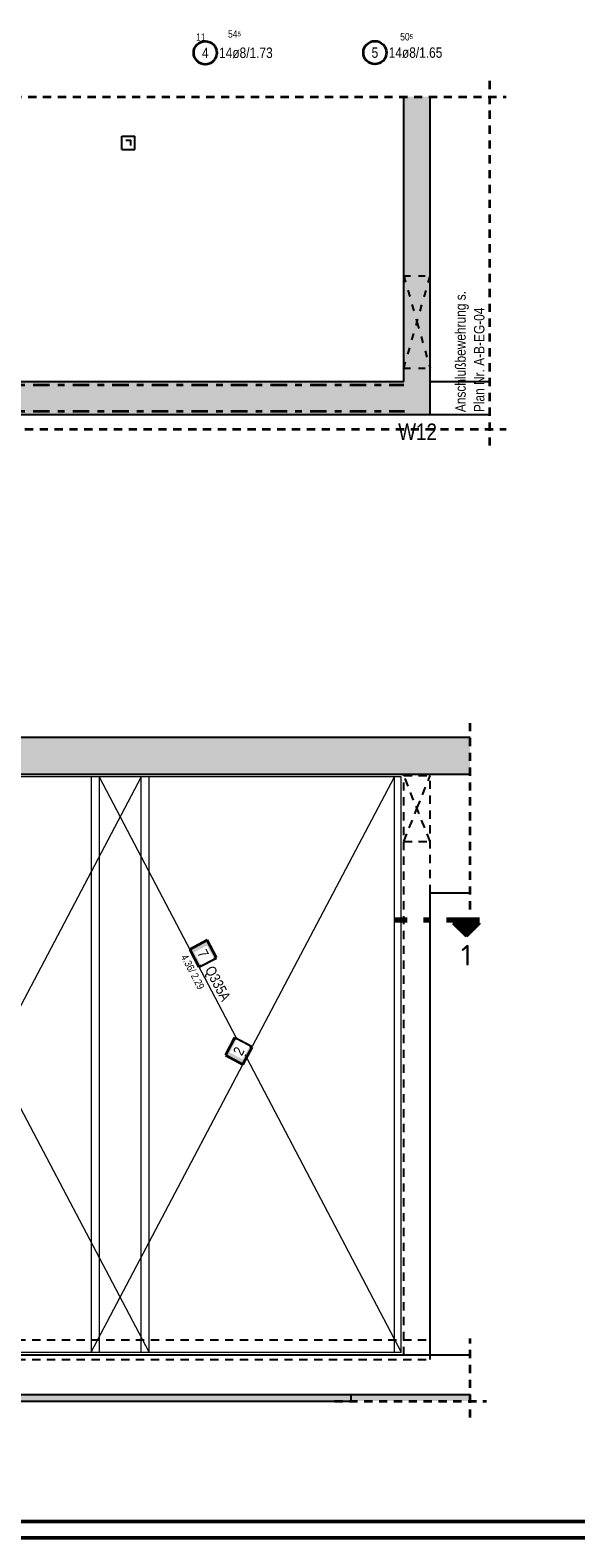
# Model space of a CAD drawing. Header units: millimetres. Extents: x -47 to 138, y -47 to 66.
# Tile 7 of 20: x 32 to 40, y 0 to 23. Entities that reach past the tile are written whole.
import ezdxf
from ezdxf.enums import TextEntityAlignment as Align

# ---------------------------------------------------------------- set-up
doc = ezdxf.new("R2010")
doc.units = ezdxf.units.MM
for name, pattern in [('DASHDOT', [1, 0.5, -0.25, 0, -0.25]), ('DASHDOTX2', [2, 1, -0.5, 0, -0.5]), ('DOT', [0.25, 0, -0.25]), ('HIDDEN', [0.375, 0.25, -0.125])]:
    doc.linetypes.add(name, pattern=pattern)
doc.layers.add('Achsen', color=7, linetype='Continuous', lineweight=20)
doc.layers.add('Schraffuren', color=7, linetype='Continuous', lineweight=20)
doc.styles.add('Arial Narrow', font='ARIALN.TTF')
doc.styles.add('isocp', font='isocp', dxfattribs={"width": 1.1})

msp = doc.modelspace()

# ---------------------------------------------------------------- hatches: boundary and pattern name
at = {"lineweight": 50}
h = msp.add_hatch(dxfattribs=at)
h.set_pattern_fill('Mau', color=4, scale=0.01, angle=-90, style=0, pattern_type=2)
h.set_pattern_definition([(-90, (0, 0), (0.02, 1e-18), [])])
h.paths.add_polyline_path([(38.183975, 9.309189), (38.383975, 9.109189), (38.583975, 9.309189)])
at = {"lineweight": 35, "true_color": 0xffffff}
for points in [[(34.594535, 8.789424), (34.455038, 9.055018), (34.189443, 8.915521), (34.328941, 8.649926)], [(34.870097, 7.576838), (34.730123, 7.311494), (34.995466, 7.17152), (35.135441, 7.436863)]]:
    msp.add_hatch(color=7, dxfattribs=at).paths.add_polyline_path(points)
at = {"layer": 'Schraffuren', "lineweight": 25, "true_color": 0xd7ffd7}
for points in [[(37.835429, 21.836273), (37.835429, 17.520053), (37.435429, 17.520053), (37.435429, 21.836273)], [(37.835429, 17.520053), (37.835436, 17.020053), (16.915455, 17.020053), (17.415455, 17.520053)], [(21.815448, 11.571532), (38.44007, 11.571532), (38.44007, 12.131532), (21.815448, 12.131532)], [(36.635436, 2.07152), (38.44007, 2.07152), (38.44007, 2.17152), (36.635436, 2.17152)]]:
    msp.add_hatch(color=254, dxfattribs=at).paths.add_polyline_path(points)
at = {"layer": 'Schraffuren', "lineweight": 25, "true_color": 0xeaffea}
msp.add_hatch(color=7, dxfattribs=at).paths.add_polyline_path([(36.635436, 2.07152), (36.635436, 2.17152), (25.590717, 2.17152), (25.590717, 2.07152)])

# ---------------------------------------------------------------- linework, layer by layer
at = {"color": 2, "linetype": 'HIDDEN', "lineweight": 35, "ltscale": 0.5}
for p, q in [((38.73886, 16.54982), (38.73886, 22.086273)), ((16.665449, 21.836273), (38.98886, 21.836273)), ((21.565448, 16.79982), (38.98886, 16.79982)), ((38.44007, 9.521518), (38.44007, 12.381532)), ((38.44007, 1.82152), (38.44007, 3.021518)), ((36.385436, 2.07152), (38.69007, 2.07152))]:
    msp.add_line(p, q, dxfattribs=at)
at = {"color": 3, "linetype": 'Continuous', "lineweight": 25}
for p, q in [((33.15933, 21.2371), (33.359331, 21.2371)), ((33.15933, 21.037095), (33.15933, 21.2371)), ((33.15933, 21.037095), (33.359331, 21.037095)), ((33.359331, 21.037095), (33.359331, 21.2371)), ((37.835429, 17.520053), (38.73886, 17.520053)), ((37.835436, 17.020053), (38.73886, 17.020053)), ((37.835429, 2.771518), (37.835429, 9.771518)), ((37.835436, 9.771518), (38.44007, 9.771518)), ((16.915455, 2.77152), (37.835429, 2.77152)), ((37.835429, 2.77152), (38.44007, 2.77152))]:
    msp.add_line(p, q, dxfattribs=at)
at = {"color": 3, "linetype": 'DOT', "lineweight": 25, "ltscale": 0.5}
for p, q in [((37.435429, 19.1207), (37.835429, 19.1207)), ((37.435429, 17.7207), (37.835429, 17.7207))]:
    msp.add_line(p, q, dxfattribs=at)
at = {"color": 2, "linetype": 'DASHDOT', "lineweight": 35, "ltscale": 0.5}
for p, q in [((28.815465, 17.470053), (37.435429, 17.470053)), ((17.415455, 17.070053), (37.447816, 17.070053))]:
    msp.add_line(p, q, dxfattribs=at)
at = {"color": 5, "linetype": 'Continuous', "lineweight": 18, "ltscale": 0.5}
for p, q in [((33.455467, 11.531518), (28.855469, 11.531518)), ((33.455467, 11.531518), (28.855469, 2.811522)), ((32.695467, 11.531518), (32.695467, 2.811522)), ((37.295465, 11.531518), (32.695467, 11.531518)), ((32.695467, 11.531518), (32.695467, 11.531518)), ((33.455467, 2.811522), (33.455467, 11.531518)), ((37.295465, 2.811522), (37.295465, 11.531518)), ((28.855469, 2.811522), (33.455467, 2.811522)), ((32.695467, 2.811522), (37.295465, 2.811522))]:
    msp.add_line(p, q, dxfattribs=at)
at = {"color": 7, "linetype": 'Continuous', "lineweight": 18, "ltscale": 0.5}
for p, q in [((33.575449, 11.531514), (28.975451, 11.531514)), ((33.575449, 2.811518), (28.975451, 11.531514)), ((37.395429, 11.53152), (32.81545, 11.53152)), ((32.81545, 11.53152), (32.81545, 2.811522)), ((32.81545, 11.53152), (37.395429, 2.811522)), ((33.575449, 2.811518), (33.575449, 11.531514)), ((37.395429, 2.811522), (37.395429, 11.53152)), ((28.975451, 2.811518), (33.575449, 2.811518)), ((32.81545, 2.811522), (37.395429, 2.811522)), ((37.395429, 2.811522), (37.395429, 2.811522))]:
    msp.add_line(p, q, dxfattribs=at)
at = {"color": 3, "linetype": 'HIDDEN', "lineweight": 25, "ltscale": 0.5}
for p, q in [((37.435429, 2.77152), (37.435429, 11.57152)), ((37.435429, 11.55152), (37.835429, 11.55152)), ((37.835429, 9.771518), (37.835429, 11.571518)), ((37.435429, 10.55152), (37.835429, 10.55152)), ((17.175462, 3.001518), (37.835429, 3.001518)), ((37.835429, 2.701518), (37.835429, 2.771518)), ((17.175462, 2.701518), (37.835436, 2.701518))]:
    msp.add_line(p, q, dxfattribs=at)
at = {"color": 1, "linetype": 'DASHDOTX2', "lineweight": 70, "ltscale": 0.5}
msp.add_line((38.583975, 9.359189), (37.283975, 9.359189), dxfattribs=at)
at = {"color": 2, "linetype": 'Continuous', "lineweight": 35}
for p, q in [((38.583975, 9.309189), (38.183975, 9.309189)), ((38.383975, 9.109189), (38.183975, 9.309189)), ((38.583975, 9.309189), (38.383975, 9.109189))]:
    msp.add_line(p, q, dxfattribs=at)
at = {"color": 2, "linetype": 'Continuous', "lineweight": 35, "ltscale": 0.5}
for p, q in [((34.455038, 9.055018), (34.189443, 8.915521)), ((34.189443, 8.915521), (34.328941, 8.649926)), ((34.594535, 8.789424), (34.455038, 9.055018)), ((34.328941, 8.649926), (34.594535, 8.789424)), ((34.870097, 7.576838), (34.730123, 7.311494)), ((35.135441, 7.436863), (34.870097, 7.576838)), ((34.730123, 7.311494), (34.995466, 7.17152)), ((34.995466, 7.17152), (35.135441, 7.436863))]:
    msp.add_line(p, q, dxfattribs=at)
at = {"color": 4, "linetype": 'Continuous', "lineweight": 50}
for p, q in [((1, 0.25), (59.2, 0.25)), ((0, 0), (59.45, 0))]:
    msp.add_line(p, q, dxfattribs=at)
at = {"color": 2, "linetype": 'Continuous', "lineweight": 35, "ltscale": 0.5}
for centre in [(34.425317, 22.501583), (36.996937, 22.504561)]:
    msp.add_circle(centre, 0.175, dxfattribs=at)
at = {"color": 9, "linetype": 'Continuous', "lineweight": 0}
msp.add_circle((38.44007, 2.07152), 0.00222, dxfattribs=at)
at = {"layer": 'Achsen', "color": 3, "linetype": 'Continuous', "lineweight": 25}
for p in [(33.21933, 21.1771), (33.299331, 21.097095)]:
    msp.add_line(p, (33.299331, 21.1771), dxfattribs=at)
at = {"layer": 'Achsen', "color": 3, "linetype": 'DOT', "lineweight": 25, "ltscale": 0.5}
for p, q in [((37.435436, 19.1207), (37.635436, 18.4207)), ((37.435436, 17.7207), (37.835429, 19.120676)), ((37.635436, 18.4207), (37.835429, 17.720723))]:
    msp.add_line(p, q, dxfattribs=at)
at = {"layer": 'Achsen', "color": 3, "linetype": 'HIDDEN', "lineweight": 25, "ltscale": 0.5}
for p, q in [((37.835436, 10.551518), (37.435436, 11.551518)), ((37.635436, 11.051518), (37.835436, 11.551518)), ((37.435436, 10.551518), (37.635436, 11.051518))]:
    msp.add_line(p, q, dxfattribs=at)
at = {"layer": 'Schraffuren', "color": 3, "linetype": 'Continuous', "lineweight": 25}
for p, q in [((37.435429, 17.520053), (37.435429, 21.836273)), ((37.835429, 17.520053), (37.835429, 21.836273)), ((28.815465, 17.520053), (37.435429, 17.520053)), ((37.835429, 17.020053), (37.835429, 17.520053)), ((16.915455, 17.020053), (37.835436, 17.020053)), ((25.015496, 12.131532), (38.44007, 12.131532)), ((21.815448, 11.571532), (38.44007, 11.571532)), ((25.590717, 2.17152), (36.635436, 2.17152)), ((25.590717, 2.07152), (36.635436, 2.07152)), ((36.635436, 2.17152), (38.44007, 2.17152)), ((36.635436, 2.07152), (36.635436, 2.17152))]:
    msp.add_line(p, q, dxfattribs=at)

# ---------------------------------------------------------------- texts
at = {"color": 2, "lineweight": 35, "style": 'Arial Narrow'}
for s, p in [('Anschlußbewehrung s.', (38.373959, 17.056715)), ('Plan Nr. A-B-EG-04', (38.657459, 17.056715))]:
    msp.add_text(s, height=0.1575, rotation=90, dxfattribs=at).set_placement(p)
msp.add_text('W12', height=0.25, dxfattribs=at).set_placement((37.350104, 16.634981))
at = {"color": 2, "lineweight": 35, "style": 'isocp', "width": 1.15}
msp.add_text('1', height=0.315, dxfattribs=at).set_placement((38.383257, 8.670509), align=Align.CENTER)
at = {"color": 3, "lineweight": 25, "char_height": 0.1125, "attachment_point": 1, "line_spacing_factor": 0.9, "style": 'Arial Narrow'}
for s, insert in [('54{\\A1;\\H.6x;\\S5;}', (34.770786, 22.842543)), ('11', (34.287188, 22.795668)), ('50{\\A1;\\H.6x;\\S5;}', (37.380515, 22.801436))]:
    msp.add_mtext(s, dxfattribs=dict(at, insert=insert))
at = {"color": 2, "lineweight": 35, "char_height": 0.1575, "attachment_point": 1, "line_spacing_factor": 0.9, "style": 'Arial Narrow'}
for s, insert in [('4', (34.375704, 22.580333)), ('14ø8/1.73', (34.635317, 22.580333)), ('5', (36.947324, 22.583311)), ('14ø8/1.65', (37.206937, 22.583311))]:
    msp.add_mtext(s, dxfattribs=dict(at, insert=insert))

# ---------------------------------------------------------------- next in the draw order: texts
at = {"color": 2, "lineweight": 35, "char_height": 0.1575, "attachment_point": 1, "rotation": 297.7096732, "line_spacing_factor": 0.9, "style": 'Arial Narrow', "bg_fill": 3, "box_fill_scale": 1.2, "bg_fill_color": 256, "bg_fill_true_color": 13158600, "bg_fill_transparency": 0}
for s, insert in [('7', (34.438639, 8.933013)), ('Q335A', (34.556371, 8.684664))]:
    msp.add_mtext(s, dxfattribs=dict(at, insert=insert))

# ---------------------------------------------------------------- next in the draw order: texts
at = {"color": 2, "lineweight": 35, "insert": (34.136325, 8.887622), "char_height": 0.1125, "attachment_point": 1, "rotation": 297.7096732, "line_spacing_factor": 0.9, "style": 'Arial Narrow', "bg_fill": 3, "box_fill_scale": 1.2, "bg_fill_color": 256, "bg_fill_true_color": 13158600, "bg_fill_transparency": 0}
msp.add_mtext(' 4.36/ 2.29', dxfattribs=at)

# ---------------------------------------------------------------- next in the draw order: linework, layer by layer
at = {"color": 5, "linetype": 'Continuous', "lineweight": 18, "ltscale": 0.5}
msp.add_line((32.695467, 2.811522), (37.295465, 11.531518), dxfattribs=at)

# ---------------------------------------------------------------- next in the draw order: texts
at = {"color": 2, "lineweight": 35, "insert": (34.839981, 7.367041), "char_height": 0.1575, "attachment_point": 1, "rotation": 62.1873226, "line_spacing_factor": 0.9, "style": 'Arial Narrow', "bg_fill": 3, "box_fill_scale": 1.2, "bg_fill_color": 256, "bg_fill_true_color": 13158600, "bg_fill_transparency": 0}
msp.add_mtext('2', dxfattribs=at)

doc.saveas('drawing.dxf')
